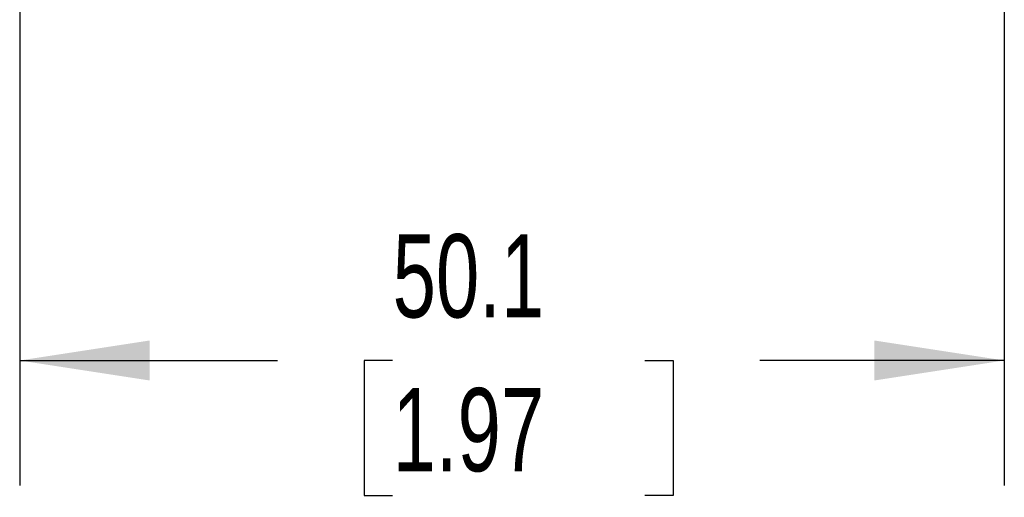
# Model space of a CAD drawing. Header units: millimetres. Extents: x 13 to 546, y 13 to 419.
# Tile 3 of 20: x 57 to 107, y 58 to 83. Entities that reach past the tile are written whole.
import ezdxf

# ---------------------------------------------------------------- set-up
doc = ezdxf.new("R2010")
doc.units = ezdxf.units.MM
doc.header["$LTSCALE"] = 2
doc.layers.add('DIMENSIONS', color=140, linetype='Continuous', lineweight=25)
doc.styles.add('SLDTEXTSTYLE0', font='TXT', dxfattribs={"width": 0.7})
doc.dimstyles.new('SLDDIMSTYLE0', dxfattribs={"dimtxt": 4.316016, "dimasz": 6.604, "dimexe": 0, "dimexo": 0.0625, "dimgap": 1.079004, "dimtad": 0, "dimtih": 1, "dimtoh": 1, "dimrnd": 1e-09, "dimzin": 12, "dimdsep": 46, "dimtxsty": 'SLDTEXTSTYLE0', "dimsah": 1, "dimcen": 0.09, "dimadec": 0, "dimazin": 3, "dimtfac": 1, "dimtofl": 0, "dimtmove": 0, "dimatfit": 3, "dimfxl": 0, "dimfrac": 2, "dimtolj": 1, "dimtzin": 12, "dimarcsym": 0})

# ---------------------------------------------------------------- blocks, each defined once
blk = doc.blocks.new('_D_3')
at = {"layer": 'DIMENSIONS'}
for p, q in [((56.724, 109.735), (56.724, 59.104)), ((106.812, 94.735), (106.812, 59.104)), ((56.724, 65.454), (69.846, 65.454)), ((75.695, 65.454), (74.245, 65.454)), ((74.245, 65.454), (74.245, 58.595)), ((88.52, 65.454), (89.97, 65.454)), ((89.97, 65.454), (89.97, 58.595)), ((106.812, 65.454), (94.369, 65.454)), ((74.245, 58.595), (75.695, 58.595)), ((89.97, 58.595), (88.52, 58.595))]:
    blk.add_line(p, q, dxfattribs=at)
for points in [[(56.724, 65.454), (63.328, 64.438), (63.328, 66.47)], [(106.812, 65.454), (100.208, 66.47), (100.208, 64.438)]]:
    blk.add_solid(points, dxfattribs=at)
at = {"layer": 'DIMENSIONS', "char_height": 4.2333, "attachment_point": 1, "style": 'SLDTEXTSTYLE0'}
for s, insert in [('50.1', (75.695, 71.877)), ('1.97', (75.695, 64.052))]:
    blk.add_mtext(s, dxfattribs=dict(at, insert=insert))

msp = doc.modelspace()

# ---------------------------------------------------------------- dimensions: what is measured, and where the dimension line sits
at = {"layer": 'DIMENSIONS'}
dim = msp.add_linear_dim(base=(56.724, 65.454), p1=(106.812, 97.275), p2=(56.724, 112.275), dimstyle='SLDDIMSTYLE0', dxfattribs=at)
dim.commit()
dim.dimension.update_dxf_attribs({"geometry": '_D_3', "text_midpoint": (82.107, 65.454), "dimtype": 160})

doc.saveas('drawing.dxf')
